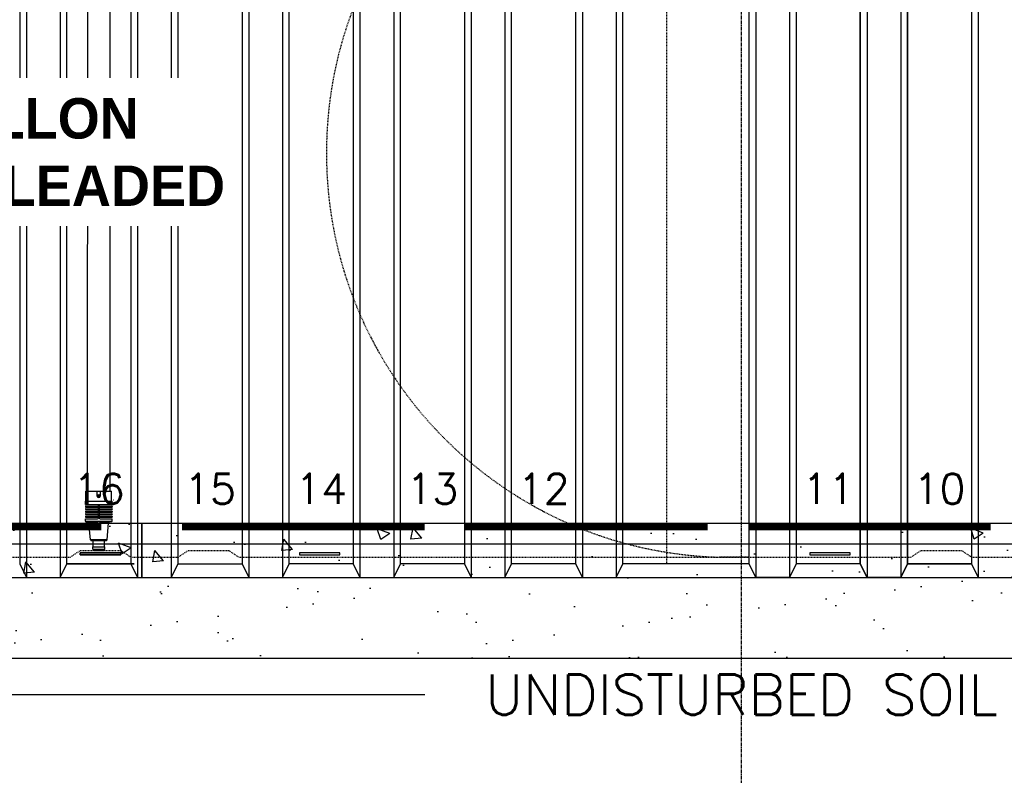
# Model space of a CAD drawing. Extents: x -285 to 5863, y 308 to 3178.
# Tile 239 of 256: x 1591 to 1737, y 762 to 874. Entities that reach past the tile are written whole.
import ezdxf
from ezdxf.enums import TextEntityAlignment as Align

# ---------------------------------------------------------------- set-up
doc = ezdxf.new("R2010")
doc.units = 0
doc.header["$MEASUREMENT"] = 0
doc.header["$PDSIZE"] = 1
for name, pattern in [('CENTER1', [0.6625, 0.5, -0.075, 0.0125, -0.075]), ('HIDDEN3', [0.1875, 0.125, -0.0625]), ('HIDDEN5', [0.05, 0.025, -0.025])]:
    doc.linetypes.add(name, pattern=pattern)
doc.layers.get('DEFPOINTS').update_dxf_attribs({"linetype": 'CONTINUOUS'})
for name, color, linetype in [('CONCRETE-HATCH', 2, 'CONTINUOUS'), ('DIM', 3, 'CONTINUOUS'), ('FILL-TUBE', 1, 'CONTINUOUS'), ('PEAGRAVEL-HATCH', 3, 'CONTINUOUS'), ('TANK-ANCHOR', 4, 'CONTINUOUS'), ('TANK-DESCRIPTION', 3, 'CONTINUOUS'), ('TANK-HOLE', 5, 'CONTINUOUS'), ('TANK-UST', 5, 'CONTINUOUS'), ('TANK-UST-RIB', 7, 'CONTINUOUS'), ('TANK-UST-RIB-NO.', 7, 'CONTINUOUS'), ('TEXT', 3, 'CONTINUOUS')]:
    doc.layers.add(name, color=color, linetype=linetype)
doc.layers.add('FREEZE-LINES', color=8, linetype='CONTINUOUS', plot=False)
doc.styles.add('BOLD', font='bold', dxfattribs={"height": 7.2})
doc.styles.add('SIMPLEX', font='simplex')
doc.dimstyles.new('DIM64', dxfattribs={"dimscale": 64, "dimtxt": 0.09375, "dimasz": 0.09375, "dimexe": 0.0625, "dimexo": 0.0625, "dimgap": 0.046875, "dimtad": 1, "dimdec": 4, "dimzin": 3, "dimdsep": 46, "dimlunit": 4, "dimtxsty": 'SIMPLEX', "dimcen": 0, "dimclrd": 256, "dimclre": 256, "dimclrt": 256, "dimadec": 0, "dimazin": 0, "dimtfac": 1, "dimtdec": 4, "dimtmove": 0, "dimatfit": 3, "dimfxl": 1, "dimfrac": 2, "dimtolj": 1, "dimtzin": 0, "dimarcsym": 0})

# ---------------------------------------------------------------- blocks, each defined once
blk = doc.blocks.new('*D7')
at = {"layer": 'DEFPOINTS', "color": 0, "transparency": 16777216}
for p in [(1425.62, 854.52), (1970.37, 854.52), (1970.37, 719.02)]:
    blk.add_point(p, dxfattribs=at)
at = {"layer": 'DIM', "lineweight": -2, "transparency": 16777216}
for p, q in [((1425.62, 850.52), (1425.62, 715.02)), ((1970.37, 850.52), (1970.37, 715.02)), ((1431.62, 719.02), (1964.37, 719.02))]:
    blk.add_line(p, q, dxfattribs=at)
at = {"layer": 'DIM', "transparency": 16777216}
for points in [[(1431.62, 720.02), (1431.62, 718.02), (1425.62, 719.02)], [(1964.37, 720.02), (1964.37, 718.02), (1970.37, 719.02)]]:
    blk.add_solid(points, dxfattribs=at)
at = {"layer": 'DIM', "transparency": 16777216, "insert": (1698, 726.59), "char_height": 6, "attachment_point": 5, "style": 'SIMPLEX'}
blk.add_mtext('\\A1;45\'-4 3/4" (F.V. TANK LENGTH)', dxfattribs=at)
blk = doc.blocks.new('*D13')
at = {"layer": 'DEFPOINTS', "color": 0, "transparency": 16777216}
for p in [(1368.55, 978.3), (2031.77, 978.01), (1368.55, 700.52)]:
    blk.add_point(p, dxfattribs=at)
at = {"layer": 'DIM', "lineweight": -2, "transparency": 16777216}
for p, q in [((1368.55, 974.3), (1368.55, 696.52)), ((2031.77, 974.01), (2031.77, 696.52)), ((2025.77, 700.52), (1374.55, 700.52))]:
    blk.add_line(p, q, dxfattribs=at)
at = {"layer": 'DIM', "transparency": 16777216}
for points in [[(1374.55, 701.52), (1374.55, 699.52), (1368.55, 700.52)], [(2025.77, 701.52), (2025.77, 699.52), (2031.77, 700.52)]]:
    blk.add_solid(points, dxfattribs=at)
at = {"layer": 'DIM', "transparency": 16777216, "insert": (1700.16, 708.09), "char_height": 6, "attachment_point": 5, "style": 'SIMPLEX'}
blk.add_mtext('\\A1;55\'-3 1/4" (F.V. TANK SLAB)', dxfattribs=at)

msp = doc.modelspace()

# ---------------------------------------------------------------- hatches: boundary and pattern name
at = {"layer": 'CONCRETE-HATCH', "linetype": 'Continuous'}
h = msp.add_hatch(dxfattribs=at)
h.set_pattern_fill('AR-CONC', color=256, scale=2.67, style=0)
h.set_pattern_definition([(130, (1869.837, 658.424), (-19.15085, -1.6755), [2.0025, -22.0275]), (185, (1869.837, 658.424), (3.7047, 20.0835), [1.602, -17.622]), (79.5486, (1868.241, 658.284), (-15.4462, 18.408), [1.7019, -18.7205]), (133.816, (1869.837, 663.764), (-28.4953, -4.4194), [3.0038, -33.0412]), (83.3644, (1867.462, 663.396), (-24.9555, 26.009), [2.5528, -28.0807]), (188.816, (1869.837, 663.764), (-24.9555, 26.009), [2.403, -26.433]), (159, (1867.167, 662.429), (-15.9374, -10.7499), [2.0025, -22.0275]), (214, (1867.167, 662.429), (-6.4965, 19.3615), [1.602, -17.622]), (108.5486, (1865.839, 661.533), (-22.43394, 8.6116), [1.7019, -18.7205]), (142.5, (1869.837, 658.424), (-0.32467, 8.88827), [0, -17.4084, 0, -17.889, 0, -17.68875]), (172.5, (1869.837, 658.424), (-7.02396, 10.5308), [0, -10.1994, 0, -17.0079, 0, -6.74175]), (212.5, (1875.791, 658.424), (-14.25306, -0.60222), [0, -6.675, 0, -20.826, 0, -27.6345]), (222.5, (1878.461, 658.424), (-15.57107, 2.6728), [0, -8.6775, 0, -13.8306, 0, -19.6245])])
h.paths.add_polyline_path([(1433.99681, 791.52328), (1697.99681, 791.52328), (1697.99681, 799.52328), (1433.99681, 799.52328)])
h = msp.add_hatch(dxfattribs=at)
h.set_pattern_fill('AR-CONC', color=256, scale=2.67, style=0)
h.set_pattern_definition([(130, (2133.837, 658.424), (-19.15085, -1.6755), [2.0025, -22.0275]), (185, (2133.837, 658.424), (3.7047, 20.0835), [1.602, -17.622]), (79.5486, (2132.241, 658.284), (-15.4462, 18.408), [1.7019, -18.7205]), (133.816, (2133.837, 663.764), (-28.4953, -4.4194), [3.0038, -33.0412]), (83.3644, (2131.462, 663.396), (-24.9555, 26.009), [2.5528, -28.0807]), (188.816, (2133.837, 663.764), (-24.9555, 26.009), [2.403, -26.433]), (159, (2131.167, 662.429), (-15.9374, -10.7499), [2.0025, -22.0275]), (214, (2131.167, 662.429), (-6.4965, 19.3615), [1.602, -17.622]), (108.5486, (2129.839, 661.533), (-22.43394, 8.6116), [1.7019, -18.7205]), (142.5, (2133.837, 658.424), (-0.32467, 8.88827), [0, -17.4084, 0, -17.889, 0, -17.68875]), (172.5, (2133.837, 658.424), (-7.02396, 10.5308), [0, -10.1994, 0, -17.0079, 0, -6.74175]), (212.5, (2139.791, 658.424), (-14.25306, -0.60222), [0, -6.675, 0, -20.826, 0, -27.6345]), (222.5, (2142.461, 658.424), (-15.57107, 2.6728), [0, -8.6775, 0, -13.8306, 0, -19.6245])])
h.paths.add_polyline_path([(1697.99681, 791.52328), (1961.99681, 791.52328), (1961.99681, 799.52328), (1697.99681, 799.52328)])
at = {"layer": 'PEAGRAVEL-HATCH'}
h = msp.add_hatch(dxfattribs=at)
h.set_pattern_fill('AR-SAND', color=256, scale=7.5, style=0)
h.set_pattern_definition([(37.5, (1425.622, 779.528), (-0.47245, 14.4512), [0, -11.4, 0, -12.75, 0, -12.1875]), (7.5, (1425.622, 779.528), (13.2733, 21.1661), [0, -6.15, 0, -10.275, 0, -3.9375]), (327.5, (1416.397, 779.528), (23.35606, 0.04244), [0, -3.75, 0, -13.5, 0, -17.625]), (317.5, (1416.397, 779.528), (22.546, 6.5826), [0, -1.875, 0, -8.85, 0, -10.125])])
h.paths.add_polyline_path([(1557.87181, 791.52328), (1555.37181, 791.52328), (1491.87181, 791.52328), (1491.87181, 779.52784), (1557.87181, 779.52787)])
h.paths.add_polyline_path([(1574.37186, 791.52328), (1571.87181, 791.52328), (1557.87181, 791.52328), (1557.87181, 779.52787), (1574.37186, 779.52787)])
h.paths.add_polyline_path([(1594.37177, 791.52328), (1591.87181, 791.52328), (1574.37186, 791.52328), (1574.37186, 779.52787), (1594.37177, 779.52788)])
h.paths.add_polyline_path([(1643.87181, 791.52328), (1641.37181, 791.52328), (1594.37177, 791.52328), (1594.37177, 779.52788), (1643.87181, 779.5279)])
edge = h.paths.add_edge_path()
edge.add_line((1445.51007, 809.42919), (1445.51007, 799.52328))
edge.add_line((1445.51007, 799.52328), (1460.15289, 799.52328))
edge.add_arc((1486.68848, 854.52328), 61.06667, 227.5987192, 244.2443006, ccw=False)
h.paths.add_polyline_path([(1445.51007, 791.52328), (1445.51007, 779.52783), (1491.87181, 779.52784), (1491.87181, 791.52328)])
h = msp.add_hatch(dxfattribs=at)
h.set_pattern_fill('AR-SAND', color=256, scale=7.5, style=0)
h.set_pattern_definition([(37.5, (1643.872, 779.528), (-0.47245, 14.4512), [0, -11.4, 0, -12.75, 0, -12.1875]), (7.5, (1643.872, 779.528), (13.2733, 21.1661), [0, -6.15, 0, -10.275, 0, -3.9375]), (327.5, (1634.647, 779.528), (23.35606, 0.04244), [0, -3.75, 0, -13.5, 0, -17.625]), (317.5, (1634.647, 779.528), (22.546, 6.5826), [0, -1.875, 0, -8.85, 0, -10.125])])
h.paths.add_polyline_path([(1676.87181, 791.52328), (1674.37181, 791.52328), (1643.87181, 791.52328), (1643.87181, 779.5279), (1676.87181, 779.52791)])
h.paths.add_polyline_path([(1702.62177, 791.52328), (1700.12181, 791.52328), (1697.99681, 791.52328), (1676.87181, 791.52328), (1676.87181, 779.52791), (1702.62177, 779.52792)])
h.paths.add_polyline_path([(1768.62181, 791.52328), (1766.12181, 791.52328), (1702.62181, 791.52328), (1702.62181, 779.52792), (1768.62181, 779.52794)])
h.paths.add_polyline_path([(1785.12191, 791.52328), (1782.62181, 791.52328), (1768.62181, 791.52328), (1768.62181, 779.52794), (1785.12191, 779.52794)])
h.paths.add_polyline_path([(1805.12181, 791.52328), (1802.62181, 791.52328), (1785.12191, 791.52328), (1785.12191, 779.52794), (1805.12181, 779.52795)])
h.paths.add_polyline_path([(1904.12181, 791.52328), (1901.62181, 791.52328), (1805.12181, 791.52328), (1805.12181, 779.52795), (1904.12181, 779.52798)])

# ---------------------------------------------------------------- linework, layer by layer
at = {"layer": 'FILL-TUBE', "color": 1}
for p, q in [((1604.26843, 923.08497), (1604.26843, 804.34023)), ((1600.95247, 804.34023), (1600.96337, 912.29939)), ((1600.702, 802.83773), (1600.702, 804.34023)), ((1600.702, 804.34023), (1604.51889, 804.34023)), ((1602.34862, 803.62088), (1602.34862, 804.34023)), ((1602.84862, 803.62088), (1602.84862, 804.34023)), ((1604.51889, 802.83773), (1604.51889, 804.34023)), ((1600.6395, 802.36898), (1600.6395, 802.83773)), ((1600.6395, 802.83773), (1604.58139, 802.83773)), ((1600.67075, 802.33773), (1604.55014, 802.33773)), ((1602.54795, 802.21273), (1602.54795, 802.33773)), ((1602.67295, 802.21273), (1602.67295, 802.33773)), ((1604.58139, 802.36898), (1604.58139, 802.83773)), ((1600.6395, 802.05648), (1600.6395, 801.96273)), ((1600.6395, 802.05648), (1604.58139, 802.05648)), ((1600.6395, 801.96273), (1604.58139, 801.96273)), ((1600.6395, 801.68148), (1600.6395, 801.58773)), ((1600.6395, 801.68148), (1604.58139, 801.68148)), ((1600.6395, 801.58773), (1604.58139, 801.58773)), ((1600.6395, 801.30648), (1600.6395, 801.21273)), ((1600.6395, 801.30648), (1604.58139, 801.30648)), ((1600.6395, 801.21273), (1604.58139, 801.21273)), ((1600.6395, 800.93148), (1600.6395, 800.83773)), ((1600.6395, 800.93148), (1604.58139, 800.93148)), ((1600.6395, 800.83773), (1604.58139, 800.83773)), ((1600.67075, 802.08773), (1602.42295, 802.08773)), ((1600.67075, 801.71273), (1602.42295, 801.71273)), ((1600.67075, 801.33773), (1602.42295, 801.33773)), ((1600.67075, 800.96273), (1602.42295, 800.96273)), ((1602.54795, 801.83773), (1602.54795, 801.96273)), ((1602.54795, 801.46273), (1602.54795, 801.58773)), ((1602.54795, 801.08773), (1602.54795, 801.21273)), ((1602.54795, 800.71273), (1602.54795, 800.83773)), ((1602.67295, 801.83773), (1602.67295, 801.96273)), ((1602.67295, 801.46273), (1602.67295, 801.58773)), ((1602.67295, 801.08773), (1602.67295, 801.21273)), ((1602.67295, 800.71273), (1602.67295, 800.83773)), ((1602.79795, 802.08773), (1604.55014, 802.08773)), ((1602.79795, 801.71273), (1604.55014, 801.71273)), ((1602.79795, 801.33773), (1604.55014, 801.33773)), ((1602.79795, 800.96273), (1604.55014, 800.96273)), ((1604.58139, 802.05648), (1604.58139, 801.96273)), ((1604.58139, 801.68148), (1604.58139, 801.58773)), ((1604.58139, 801.30648), (1604.58139, 801.21273)), ((1604.58139, 800.93148), (1604.58139, 800.83773)), ((1600.6395, 800.55648), (1600.6395, 800.46273)), ((1600.6395, 800.55648), (1604.58139, 800.55648)), ((1600.6395, 800.46273), (1604.58139, 800.46273)), ((1600.6395, 800.21273), (1602.42295, 800.21273)), ((1600.6395, 799.85653), (1600.6395, 800.21273)), ((1600.6395, 799.85653), (1604.58139, 799.85653)), ((1600.67075, 800.58773), (1602.42295, 800.58773)), ((1600.702, 799.79403), (1600.96114, 799.79403)), ((1604.25975, 799.79403), (1600.96114, 799.79403)), ((1601.38462, 797.08045), (1601.14841, 799.6159)), ((1601.14841, 799.6159), (1602.42295, 799.6159)), ((1602.42295, 799.5534), (1602.42295, 799.79403)), ((1602.42295, 799.5534), (1602.79795, 799.5534)), ((1602.54795, 800.33773), (1602.54795, 800.46273)), ((1602.67295, 800.33773), (1602.67295, 800.46273)), ((1602.79795, 800.58773), (1604.55014, 800.58773)), ((1602.79795, 800.21273), (1604.58139, 800.21273)), ((1602.79795, 799.5534), (1602.79795, 799.79403)), ((1602.79795, 799.6159), (1604.07248, 799.6159)), ((1603.83627, 797.08045), (1604.07248, 799.6159)), ((1604.51889, 799.79403), (1604.25975, 799.79403)), ((1604.58139, 800.55648), (1604.58139, 800.46273)), ((1604.58139, 799.85653), (1604.58139, 800.21273)), ((1603.83627, 797.08045), (1601.38462, 797.08045)), ((1601.44689, 797.02327), (1603.774, 797.02327)), ((1601.7645, 796.06697), (1601.7645, 797.02327)), ((1603.45639, 796.06697), (1603.45639, 797.02327)), ((1601.702, 795.71077), (1601.702, 796.06697)), ((1601.702, 796.06697), (1603.51889, 796.06697)), ((1601.702, 795.71077), (1603.51889, 795.71077)), ((1601.7645, 795.64827), (1603.45639, 795.64827)), ((1601.8895, 795.52327), (1603.33139, 795.52327)), ((1603.51889, 795.71077), (1603.51889, 796.06697))]:
    msp.add_line(p, q, dxfattribs=at)
msp.add_lwpolyline([(1602.59862, 803.5198), (1602.68616, 803.57034), (1602.68616, 803.67143), (1602.59862, 803.72197), (1602.51107, 803.67143), (1602.51107, 803.57034)], close=True, dxfattribs=at)
msp.add_circle((1602.59862, 803.62088), 0.21875, dxfattribs=at)
for centre, radius, start, end in [((1600.67075, 802.36898), 0.03125, 180, 270), ((1602.59862, 803.62088), 0.25, 180, 0), ((1602.42295, 802.21273), 0.125, 270, 0), ((1602.79795, 802.21273), 0.125, 180, 270), ((1604.55014, 802.36898), 0.03125, 270, 360), ((1600.67075, 802.05648), 0.03125, 90, 180), ((1600.67075, 801.68148), 0.03125, 90, 180), ((1600.67075, 801.30648), 0.03125, 90, 180), ((1600.67075, 800.93148), 0.03125, 90, 180), ((1602.42295, 801.83773), 0.125, 270, 0), ((1602.42295, 801.46273), 0.125, 270, 0), ((1602.42295, 801.08773), 0.125, 270, 0), ((1602.79795, 801.83773), 0.125, 180, 270), ((1602.79795, 801.46273), 0.125, 180, 270), ((1602.79795, 801.08773), 0.125, 180, 270), ((1604.55014, 802.05648), 0.03125, 0, 90), ((1604.55014, 801.68148), 0.03125, 0, 90), ((1604.55014, 801.30648), 0.03125, 0, 90), ((1604.55014, 800.93148), 0.03125, 0, 90), ((1600.67075, 800.55648), 0.03125, 90, 180), ((1600.702, 799.85653), 0.0625, 180, 270), ((1600.96114, 799.60653), 0.1875, 2.8624052, 90), ((1602.42295, 800.71273), 0.125, 270, 0), ((1602.42295, 800.33773), 0.125, 270, 0), ((1602.79795, 800.71273), 0.125, 180, 270), ((1602.79795, 800.33773), 0.125, 180, 270), ((1604.25975, 799.60653), 0.1875, 90, 177.1375948), ((1604.51889, 799.85653), 0.0625, 270, 0), ((1604.55014, 800.55648), 0.03125, 0, 90), ((1601.44689, 797.08577), 0.0625, 184.8833535, 270), ((1603.774, 797.08577), 0.0625, 270, 355.1166465), ((1601.7645, 795.71077), 0.0625, 180, 270), ((1601.8895, 795.64827), 0.125, 180, 270), ((1603.33139, 795.64827), 0.125, 270, 360), ((1603.45639, 795.71077), 0.0625, 270, 360)]:
    msp.add_arc(centre, radius, start, end, dxfattribs=at)
at = {"layer": 'FILL-TUBE', "color": 1, "linetype": 'HIDDEN5'}
msp.add_arc((1604.81261, 803.05453), 0.03125, 270, 360, dxfattribs=at)
at = {"layer": 'FREEZE-LINES', "color": 8, "linetype": 'CENTER1'}
msp.add_line((1698, 564.00736), (1698, 1104.00736), dxfattribs=at)
at = {"layer": 'TANK-ANCHOR', "color": 1}
for p, q in [((1413.62181, 796.52328), (1608.97766, 796.52328)), ((1608.97766, 796.52328), (1956.97766, 796.52328)), ((1608.97766, 796.52328), (1782.97766, 796.52328))]:
    msp.add_line(p, q, dxfattribs=at)
at = {"layer": 'TANK-ANCHOR'}
for points in [[(1413.62181, 791.52328), (1608.97766, 791.52328), (1608.97766, 799.52328), (1413.62181, 799.52328)], [(1608.97766, 791.52328), (1782.97766, 791.52328), (1782.97766, 799.52328), (1608.97766, 799.52328)]]:
    msp.add_lwpolyline(points, close=True, dxfattribs=at)
at = {"layer": 'TANK-ANCHOR', "color": 3, "const_width": 1}
for points in [[(1602.97766, 799.02328), (1566.97766, 799.02328)], [(1650.97766, 799.02328), (1614.97766, 799.02328)], [(1692.97766, 799.02328), (1656.97766, 799.02328)], [(1734.97766, 799.02328), (1698.97766, 799.02328)]]:
    msp.add_lwpolyline(points, dxfattribs=at)
at = {"layer": 'TANK-HOLE', "linetype": 'Continuous'}
for points in [[(1368.27194, 791.52311), (1371.91225, 785.39622), (1376.38966, 779.52783), (1386.04651, 769.87097), (1391.64471, 767.53519), (1408.89917, 767.53519), (1414.49736, 769.87097), (1424.15423, 779.52783), (1723.34167, 779.52791)], [(1723.39435, 779.52791), (1975.88428, 779.528)]]:
    msp.add_lwpolyline(points, dxfattribs=at)
at = {"layer": 'TANK-UST', "color": 2, "linetype": 'HIDDEN3'}
msp.add_line((1686.87181, 915.52328), (1686.87181, 793.52328), dxfattribs=at)
at = {"layer": 'TANK-UST'}
for p, q in [((1597.87181, 793.52328), (1607.37181, 793.52328)), ((1607.37182, 793.52327), (1597.87182, 793.52327)), ((1607.86117, 793.52328), (1598.36117, 793.52328)), ((1598.36117, 793.52328), (1607.86117, 793.52328)), ((1614.37181, 793.52328), (1623.87181, 793.52328)), ((1640.37181, 793.52328), (1630.87181, 793.52328)), ((1656.87181, 793.52328), (1647.37181, 793.52328)), ((1673.37181, 793.52328), (1663.87181, 793.52328)), ((1699.12181, 793.52328), (1680.37181, 793.52328)), ((1715.62181, 793.52328), (1706.12181, 793.52328)), ((1732.12181, 793.52328), (1722.62181, 793.52328)), ((1722.62181, 793.52328), (1732.12181, 793.52328))]:
    msp.add_line(p, q, dxfattribs=at)
at = {"layer": 'TANK-UST', "color": 2, "linetype": 'HIDDEN3'}
msp.add_lwpolyline([(1699.12181, 794.52328), (1694.60515, 794.52328, -0.97023306), (1694.60515, 914.52328), (1699.12181, 914.52328)], format="xyb", dxfattribs=at)
msp.add_lwpolyline([(1537.37181, 794.52328), (1561.58022, 794.52328), (1563.08137, 795.52404), (1569.08137, 795.52404), (1570.58252, 794.52328), (1583.62201, 794.52328), (1598.36366, 794.52328), (1599.86366, 795.52328), (1605.86366, 795.52328), (1607.36366, 794.52328), (1614.37997, 794.52328), (1615.87997, 795.52328), (1621.87997, 795.52328), (1623.37997, 794.52328), (1682.64136, 794.52328), (1723.1243, 794.52328), (1724.6243, 795.52328), (1730.6243, 795.52328), (1732.1243, 794.52328), (1739.1243, 794.52328)], dxfattribs=at)
at = {"layer": 'TANK-UST', "color": 3}
for points in [[(1599.86366, 794.85661), (1599.86366, 795.18994), (1605.86366, 795.18994), (1605.86366, 794.85661)], [(1605.86933, 794.85661), (1605.86933, 795.18994), (1599.86933, 795.18994), (1599.86933, 794.85661)], [(1638.37997, 794.85661), (1638.37997, 795.18994), (1632.37997, 795.18994), (1632.37997, 794.85661)], [(1714.1243, 794.85661), (1714.1243, 795.18994), (1708.1243, 795.18994), (1708.1243, 794.85661)]]:
    msp.add_lwpolyline(points, close=True, dxfattribs=at)
at = {"layer": 'TANK-UST-RIB', "color": 7}
for p, q in [((1591.87181, 917.52328), (1591.87181, 791.52328)), ((1596.87181, 917.52328), (1596.87181, 791.52328)), ((1608.37181, 917.52328), (1608.37181, 791.52328)), ((1613.37181, 917.52328), (1613.37181, 791.52328)), ((1624.87181, 917.52328), (1624.87181, 791.52328)), ((1629.87181, 917.52328), (1629.87181, 791.52328)), ((1641.37181, 917.52328), (1641.37181, 791.52328)), ((1646.37181, 917.52328), (1646.37181, 791.52328)), ((1657.87181, 917.52328), (1657.87181, 791.52328)), ((1662.87181, 917.52328), (1662.87181, 791.52328)), ((1674.37181, 917.52328), (1674.37181, 791.52328)), ((1679.37181, 917.52328), (1679.37181, 791.52328)), ((1700.12181, 917.52328), (1700.12181, 791.52328)), ((1705.12181, 917.52328), (1705.12181, 791.52328)), ((1716.62181, 917.52328), (1716.62181, 791.52328)), ((1721.62181, 917.52328), (1721.62181, 791.52328)), ((1733.12181, 917.52328), (1733.12181, 791.52328))]:
    msp.add_line(p, q, dxfattribs=at)
at = {"layer": 'TANK-UST-RIB', "color": 5}
for points in [[(1591.87181, 791.52328), (1596.87181, 791.52328), (1597.87181, 793.52328), (1597.87181, 915.52328), (1596.87181, 917.52328), (1591.87181, 917.52328), (1590.87181, 915.52328), (1590.87181, 793.52328)], [(1608.37181, 791.52328), (1613.37181, 791.52328), (1614.37181, 793.52328), (1614.37181, 915.52328), (1613.37181, 917.52328), (1608.37181, 917.52328), (1607.37181, 915.52328), (1607.37181, 793.52328)], [(1624.87181, 791.52328), (1629.87181, 791.52328), (1630.87181, 793.52328), (1630.87181, 915.52328), (1629.87181, 917.52328), (1624.87181, 917.52328), (1623.87181, 915.52328), (1623.87181, 793.52328)], [(1641.37181, 791.52328), (1646.37181, 791.52328), (1647.37181, 793.52328), (1647.37181, 915.52328), (1646.37181, 917.52328), (1641.37181, 917.52328), (1640.37181, 915.52328), (1640.37181, 793.52328)], [(1657.87181, 791.52328), (1662.87181, 791.52328), (1663.87181, 793.52328), (1663.87181, 915.52328), (1662.87181, 917.52328), (1657.87181, 917.52328), (1656.87181, 915.52328), (1656.87181, 793.52328)], [(1674.37181, 791.52328), (1679.37181, 791.52328), (1680.37181, 793.52328), (1680.37181, 915.52328), (1679.37181, 917.52328), (1674.37181, 917.52328), (1673.37181, 915.52328), (1673.37181, 793.52328)], [(1706.12181, 915.52328), (1706.12181, 793.52328), (1705.12181, 791.52328), (1700.12181, 791.52328), (1699.12181, 793.52328), (1699.12181, 915.52328), (1700.12181, 917.52328), (1701.08376, 917.52328), (1705.12181, 917.52328)], [(1716.62181, 791.52328), (1721.62181, 791.52328), (1722.62181, 793.52328), (1722.62181, 915.52328), (1721.62181, 917.52328), (1716.62181, 917.52328), (1715.62181, 915.52328), (1715.62181, 793.52328)], [(1721.62181, 791.52328), (1716.62181, 791.52328), (1715.62181, 793.52328), (1715.62181, 915.52328), (1716.62181, 917.52328), (1721.62181, 917.52328), (1722.62181, 915.52328), (1722.62181, 793.52328)], [(1733.12181, 791.52328), (1738.12181, 791.52328), (1739.12181, 793.52328), (1739.12181, 915.52328), (1738.12181, 917.52328), (1733.12181, 917.52328), (1732.12181, 915.52328), (1732.12181, 793.52328)]]:
    msp.add_lwpolyline(points, close=True, dxfattribs=at)

# ---------------------------------------------------------------- texts
at = {"layer": 'TANK-UST-RIB-NO.', "style": 'SIMPLEX'}
for s, p in [('16', (1602.62181, 804.67179)), ('15', (1619.12181, 804.67179)), ('14', (1635.62181, 804.67179)), ('13', (1652.12181, 804.67179)), ('12', (1668.62181, 804.67179)), ('11', (1710.87181, 804.67179)), ('10', (1727.37181, 804.67179))]:
    msp.add_text(s, height=4.5, dxfattribs=at).set_placement(p, align=Align.MIDDLE)
at = {"layer": 'TEXT', "style": 'SIMPLEX'}
msp.add_text('UNDISTURBED SOIL', height=6, dxfattribs=at).set_placement((1697.99701, 774.1066), align=Align.MIDDLE_CENTER)

# ---------------------------------------------------------------- dimensions: what is measured, and where the dimension line sits
at = {"layer": 'DIM'}
for base, p1, p2, text, picture, middle in [((1368.54722, 700.52328), (2031.77254, 978.01471), (1368.54722, 978.29596), '<> (F.V. TANK SLAB)', '*D13', (1700.15988, 708.09471)), ((1970.37201, 719.02328), (1425.62201, 854.52328), (1970.37201, 854.52328), '<> (F.V. TANK LENGTH)', '*D7', (1697.99701, 726.59471))]:
    dim = msp.add_linear_dim(base=base, p1=p1, p2=p2, angle=180, text=text, dimstyle='DIM64', dxfattribs=at)
    dim.commit()
    dim.dimension.update_dxf_attribs({"geometry": picture, "text_midpoint": middle})

# ---------------------------------------------------------------- leaders
at = {"layer": 'TEXT'}
msp.add_leader([(1572.59627, 774.13398), (1651.00419, 774.13398)], dimstyle='DIM64', override={"dimgap": 0.0625, "dimtad": 0}, dxfattribs=at)

# ---------------------------------------------------------------- next in the draw order: texts
at = {"layer": 'TANK-DESCRIPTION', "insert": (1536.65832, 862.67748), "char_height": 6, "width": 83.2944953, "attachment_point": 1, "style": 'BOLD', "bg_fill": 3, "box_fill_scale": 1.5, "bg_fill_color": 256, "bg_fill_transparency": 0}
msp.add_mtext('\\pi11.24825;10,000 GALLON \\P\\pi5.68434E-014;PREMIUM UNLEADED', dxfattribs=at)

doc.saveas('drawing.dxf')
